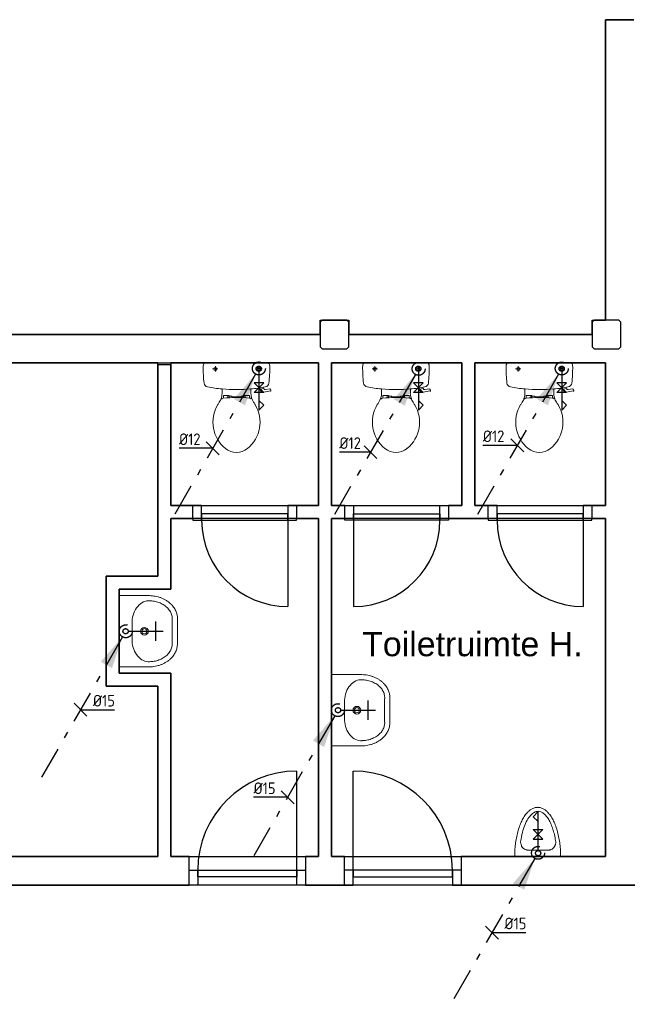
# Model space of a CAD drawing. Header units: millimetres. Extents: x -110 to 230337154, y -20 to 1103899040.
# Tile 53 of 58: x 115179245 to 115183936, y 551944531 to 551952132. Entities that reach past the tile are written whole.
import ezdxf

# ---------------------------------------------------------------- set-up
doc = ezdxf.new("R2010")
doc.units = ezdxf.units.MM
doc.header["$LTSCALE"] = 50
doc.linetypes.add('2322109', pattern=[10, 5, -2, 1, -2])
doc.linetypes.add('2322109_a', pattern=[10, 5, -2, 1, -2])
doc.layers.get('0').update_dxf_attribs({"lineweight": 5})
doc.layers.add('A-AREA-IDEN', color=7, linetype='Continuous', lineweight=13)
for name, color, linetype in [('ONDERLEGGER BOUWKUNDIG', 7, 'Continuous'), ('WL531---', 5, '2322109'), ('WM531---', 1, 'Continuous')]:
    doc.layers.add(name, color=color, linetype=linetype)
doc.styles.add('Arial_1', font='arial.ttf', dxfattribs={"height": 250})
doc.styles.add('DVD_VBC_Arial', font='arial.ttf')
doc.styles.add('STABICAD-018', font='ISOCP.SHX', dxfattribs={"height": 90})

# ---------------------------------------------------------------- blocks, each defined once
blk = doc.blocks.new('DVDVB_74_-S-_Wasbak')
at = {"color": 0, "linetype": 'ByBlock', "lineweight": -2}
blk.add_line((-79, -100), (79, -100), dxfattribs=at)
for radius in [30, 20]:
    blk.add_circle((-0.2, -195.8), radius, dxfattribs=at)
blk.add_ellipse((-96.5, -210.7), major_axis=(135.8, 40.1), ratio=0.751905, start_param=1.224555, end_param=2.997882, dxfattribs=at)
at = {"color": 0, "linetype": 'ByBlock', "lineweight": -2, "extrusion": (0, 0, -1)}
blk.add_ellipse((96.1, -210.7), major_axis=(-135.8, 40.1), ratio=0.751905, start_param=1.224555, end_param=2.997882, dxfattribs=at)
at = {"color": 0, "linetype": 'ByBlock', "lineweight": -2}
for points in [[(-275, 0), (-275, -117.5), (-275, -235)], [(275, 0), (0, 0), (-275, 0)], [(274.8, -235.8), (275, -117.5), (275, 0)], [(-91.5, -450.7), (0, -450), (91, -450)]]:
    blk.add_open_spline(points, degree=2, dxfattribs=at)
for points in [[(-275, -235), (-270.3, -455.8), (-91.5, -450.7)], [(91, -450), (269.9, -455.8), (274.8, -235.8)]]:
    blk.add_rational_spline(points, [1, 0.707108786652, 1], degree=2, dxfattribs=at)
blk.add_rational_spline([(234.8, -234.8), (231, -414.8), (92.2, -410.7), (91.6, -410.4), (91, -410), (0, -410), (-91, -410), (-91.8, -410.4), (-92.6, -410.7), (-231.3, -414.8), (-235.2, -234.8)], [1, 0.707108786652, 1, 1, 1, 1, 1, 1, 1, 0.707108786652, 1], degree=2, knots=[0, 0, 0, 0.2, 0.2, 0.4, 0.4, 0.6, 0.6, 0.8, 0.8, 1, 1, 1], dxfattribs=at)
blk = doc.blocks.new('DVDVB_74_-S-_Toilet')
at = {"color": 0, "linetype": 'ByBlock', "lineweight": -2}
for p, q in [((248, 0), (-248, 0)), ((-143, -45), (-184, -45)), ((-163, -66), (-163, -24)), ((193, -45), (152, -45)), ((173, -65), (173, -25)), ((-111, -200), (-111, -230)), ((111, -230), (111, -200)), ((178, -192), (183, -206)), ((181, -202), (210, -196)), ((211, -197), (208, -187)), ((262, -216), (210, -224)), ((222, -205), (259, -200)), ((264, -204), (266, -210)), ((-101, -271), (-101, -250)), ((-101, -250), (-57, -250)), ((-67, -250), (-67, -268)), ((-57, -250), (-57, -267)), ((-57, -255), (-35, -255)), ((-35, -255), (-35, -260)), ((-35, -260), (35, -260)), ((35, -255), (35, -260)), ((57, -255), (35, -255)), ((57, -250), (57, -266)), ((101, -250), (57, -250)), ((67, -250), (67, -267)), ((101, -270), (101, -250))]:
    blk.add_line(p, q, dxfattribs=at)
for centre in [(-163, -45.8), (173, -45.8)]:
    blk.add_circle(centre, 12, dxfattribs=at)
for centre, radius, start, end in [((-214.1, -27.7), 43.4, 141.76979, 181.01916), ((892.5, -28.4), 1150, 180, 186.33087), ((214, -27.7), 43.4, 358.98084, 38.23022), ((-892.6, -28.4), 1150, 353.65086, 0), ((-216.7, -151.5), 34, 186.33087, 259.29042), ((0, 994.2), 1200, 259.29042, 264.6981), ((0.2, 991.7), 1197.5, 264.6981, 275.3019), ((0, 994.2), 1200, 275.3019, 280.72707), ((206.7, -200.1), 25, 195.92721, 278.47791), ((220.5, -195.7), 10, 191.88862, 277.2238), ((217.1, -151.9), 33.5, 280.72707, 353.65085), ((259.7, -205.8), 5, 15.73978, 97.2238), ((261.5, -212.1), 5, 278.47791, 15.73977), ((241, -553.7), 450, 146.15708, 148.90771), ((-240, -231.2), 129.1, 326.15708, 0), ((-100.6, -292.4), 20, 96.93581, 142.58002), ((8.8, -1191.6), 925.9, 84.30053, 96.93581), ((98.8, -290.2), 20, 37.78172, 84.30053), ((239.9, -231.2), 129.1, 180, 213.84292), ((-241.1, -553.7), 450, 31.09229, 33.84292), ((80.4, -456.9), 262.5, 148.90771, 230.87917), ((-80.5, -456.9), 262.5, 309.12083, 31.09229), ((0, -555.8), 135, 230.87917, 309.12083)]:
    blk.add_arc(centre, radius, start, end, dxfattribs=at)
blk = doc.blocks.new('DVDVB_74_-S-_Urinoir')
at = {"color": 0, "linetype": 'ByBlock', "lineweight": -2}
blk.add_open_spline([(177.5, -0.3), (0.4, 0.3), (-177.5, -0.3)], degree=2, dxfattribs=at)
for points, weights, knots in [([(-177.5, -0.3), (-177.5, -380.3), (0, -380.3), (177.5, -380.3), (177.5, -0.3)], [1, 0.707106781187, 1, 0.707106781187, 1], [0, 0, 0, 0.25, 0.25, 0.5, 0.5, 0.5]), ([(-0.6, -49.7), (-40.6, -49.7), (-80.6, -49.7), (-139.6, -50.3), (-139.6, -110.3), (-140.6, -111.2), (-140.6, -112.7), (-140.1, -113), (-139.6, -113.3), (-106.4, -344.3), (-3.6, -350.2)], [1, 1, 1, 0.707106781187, 1, 1, 1, 1, 1, 0.817166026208, 0.992380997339], [0, 0, 0, 0.2, 0.2, 0.4, 0.4, 0.6, 0.6, 0.8, 0.8, 0.9958328, 0.9958328, 0.9958328]), ([(-6.6, -49.7), (32.4, -49.7), (71.4, -49.7), (71.9, -50), (72.5, -50.3), (132.5, -50.3), (132.5, -110.3), (131.9, -110), (131.4, -109.7), (131.4, -111.2), (131.4, -112.7), (131.9, -113), (132.4, -113.3), (99.2, -344.3), (-3.6, -350.2)], [1, 1, 1, 1, 1, 0.707106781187, 1, 1, 1, 1, 1, 1, 1, 0.817166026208, 0.992380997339], [0, 0, 0, 0.1428571, 0.1428571, 0.2857143, 0.2857143, 0.4285714, 0.4285714, 0.5714286, 0.5714286, 0.7142857, 0.7142857, 0.8571429, 0.8571429, 0.9970234, 0.9970234, 0.9970234])]:
    blk.add_rational_spline(points, weights, degree=2, knots=knots, dxfattribs=at)
blk = doc.blocks.new('*U1274')
at = {"color": 0, "linetype": '2322109'}
blk.add_circle((0, 0), 20, dxfattribs=at)
at = {"layer": 'A-AREA-IDEN', "color": 2, "style": 'DVD_VBC_Arial'}
for tag in ['CODE', 'CODE2', 'SECTIONCODE', 'INDICATIONTEXT', 'LABEL', 'POSITIONCODE']:
    blk.add_attdef(tag, (0, 0), '', height=1.2, dxfattribs=at)
at = {"layer": 'A-AREA-IDEN', "color": 1, "style": 'DVD_VBC_Arial'}
blk.add_attdef('PRODUCTCODE', (0, 0), '', height=1.8, dxfattribs=at)
blk = doc.blocks.new('TAP_SINGLE_COLD')
at = {"color": 0, "linetype": 'Continuous'}
for p, q in [((0, 0), (0, 270)), ((-75, 210), (75, 210))]:
    blk.add_line(p, q, dxfattribs=at)
blk = doc.blocks.new('*U1275')
at = {"color": 0, "linetype": '2322109'}
blk.add_circle((0, 0), 20, dxfattribs=at)
at = {"layer": 'A-AREA-IDEN', "color": 2, "style": 'DVD_VBC_Arial'}
for tag in ['CODE', 'CODE2', 'SECTIONCODE', 'INDICATIONTEXT', 'LABEL', 'POSITIONCODE']:
    blk.add_attdef(tag, (0, 0), '', height=1.2, dxfattribs=at)
at = {"layer": 'A-AREA-IDEN', "color": 1, "style": 'DVD_VBC_Arial'}
blk.add_attdef('PRODUCTCODE', (0, 0), '', height=1.8, dxfattribs=at)
blk = doc.blocks.new('TAP_TOILET_COLD')
at = {"color": 0, "linetype": 'Continuous'}
for p, q in [((0, 300), (-37.5, 261)), ((-37.5, 261), (0, 225)), ((0, 0), (0, 300)), ((37.5, 162.5), (-37.5, 87.5)), ((-37.5, 162.5), (37.5, 87.5)), ((-37.5, 162.5), (37.5, 162.5)), ((-37.5, 87.5), (37.5, 87.5))]:
    blk.add_line(p, q, dxfattribs=at)
blk = doc.blocks.new('*U1276')
at = {"color": 0, "linetype": '2322109'}
blk.add_circle((0, 0), 20, dxfattribs=at)
at = {"layer": 'A-AREA-IDEN', "color": 2, "style": 'DVD_VBC_Arial'}
for tag in ['CODE', 'CODE2', 'SECTIONCODE', 'INDICATIONTEXT', 'LABEL', 'POSITIONCODE']:
    blk.add_attdef(tag, (0, 0), '', height=1.2, dxfattribs=at)
at = {"layer": 'A-AREA-IDEN', "color": 1, "style": 'DVD_VBC_Arial'}
blk.add_attdef('PRODUCTCODE', (0, 0), '', height=1.8, dxfattribs=at)
blk = doc.blocks.new('*U1277')
at = {"color": 0, "linetype": '2322109'}
blk.add_circle((0, 0), 20, dxfattribs=at)
at = {"layer": 'A-AREA-IDEN', "color": 2, "style": 'DVD_VBC_Arial'}
for tag in ['CODE', 'CODE2', 'SECTIONCODE', 'INDICATIONTEXT', 'LABEL', 'POSITIONCODE']:
    blk.add_attdef(tag, (0, 0), '', height=1.2, dxfattribs=at)
at = {"layer": 'A-AREA-IDEN', "color": 1, "style": 'DVD_VBC_Arial'}
blk.add_attdef('PRODUCTCODE', (0, 0), '', height=1.8, dxfattribs=at)
blk = doc.blocks.new('*U1278')
at = {"color": 0, "linetype": '2322109'}
blk.add_circle((0, 0), 20, dxfattribs=at)
at = {"layer": 'A-AREA-IDEN', "color": 2, "style": 'DVD_VBC_Arial'}
for tag in ['CODE', 'CODE2', 'SECTIONCODE', 'INDICATIONTEXT', 'LABEL', 'POSITIONCODE']:
    blk.add_attdef(tag, (0, 0), '', height=1.2, dxfattribs=at)
at = {"layer": 'A-AREA-IDEN', "color": 1, "style": 'DVD_VBC_Arial'}
blk.add_attdef('PRODUCTCODE', (0, 0), '', height=1.8, dxfattribs=at)
blk = doc.blocks.new('*U1303')
at = {"linetype": '2322109'}
blk.add_hatch(color=2, dxfattribs=at).paths.add_polyline_path([(-25, -43.3), (-106.7, -284.8), (-193.3, -234.8)], flags=0)
at = {"color": 0, "linetype": '2322109'}
blk.add_line((0, 0), (0, 0, 1), dxfattribs=at)
at = {"color": 2, "linetype": '2322109_a'}
blk.add_line((-25, -43.3, 1), (-675, -1169.1, 1), dxfattribs=at)
at = {"color": 2, "linetype": '2322109'}
blk.add_circle((0, 0, 1), 50, dxfattribs=at)
at = {"layer": 'A-AREA-IDEN', "color": 2}
for tag, p, style in [('CODE', (0, 100), 'STABICAD-018'), ('SECTIONCODE', (150, 150), 'DVD_VBC_Arial'), ('POSITIONCODE', (150, 150), 'DVD_VBC_Arial'), ('FLOORCODE', (0, 0, -50), 'STABICAD-018')]:
    blk.add_attdef(tag, p, '', height=1.2, dxfattribs=dict(at, style=style))
blk = doc.blocks.new('*U1306')
at = {"linetype": '2322109'}
blk.add_hatch(color=2, dxfattribs=at).paths.add_polyline_path([(-25, -43.3), (-106.7, -284.8), (-193.3, -234.8)], flags=0)
at = {"color": 0, "linetype": '2322109'}
blk.add_line((0, 0), (0, 0, 1), dxfattribs=at)
at = {"color": 2, "linetype": '2322109_a'}
blk.add_line((-25, -43.3, 1), (-675, -1169.1, 1), dxfattribs=at)
at = {"color": 2, "linetype": '2322109'}
blk.add_circle((0, 0, 1), 50, dxfattribs=at)
at = {"layer": 'A-AREA-IDEN', "color": 2}
for tag, p, style in [('CODE', (0, 100), 'STABICAD-018'), ('SECTIONCODE', (150, 150), 'DVD_VBC_Arial'), ('POSITIONCODE', (150, 150), 'DVD_VBC_Arial'), ('FLOORCODE', (0, 0, -50), 'STABICAD-018')]:
    blk.add_attdef(tag, p, '', height=1.2, dxfattribs=dict(at, style=style))
blk = doc.blocks.new('*U1307')
at = {"linetype": '2322109'}
blk.add_hatch(color=2, dxfattribs=at).paths.add_polyline_path([(-25, -43.3), (-106.7, -284.8), (-193.3, -234.8)], flags=0)
at = {"color": 0, "linetype": '2322109'}
blk.add_line((0, 0), (0, 0, 1), dxfattribs=at)
at = {"color": 2, "linetype": '2322109_a'}
blk.add_line((-25, -43.3, 1), (-675, -1169.1, 1), dxfattribs=at)
at = {"color": 2, "linetype": '2322109'}
blk.add_circle((0, 0, 1), 50, dxfattribs=at)
at = {"layer": 'A-AREA-IDEN', "color": 2}
for tag, p, style in [('CODE', (0, 100), 'STABICAD-018'), ('SECTIONCODE', (150, 150), 'DVD_VBC_Arial'), ('POSITIONCODE', (150, 150), 'DVD_VBC_Arial'), ('FLOORCODE', (0, 0, -50), 'STABICAD-018')]:
    blk.add_attdef(tag, p, '', height=1.2, dxfattribs=dict(at, style=style))
blk = doc.blocks.new('*U1302')
at = {"linetype": '2322109'}
blk.add_hatch(color=2, dxfattribs=at).paths.add_polyline_path([(-25, -43.3), (-106.7, -284.8), (-193.3, -234.8)], flags=0)
at = {"color": 0, "linetype": '2322109'}
blk.add_line((0, 0), (0, 0, 1), dxfattribs=at)
at = {"color": 2, "linetype": '2322109_a'}
blk.add_line((-25, -43.3, 1), (-675, -1169.1, 1), dxfattribs=at)
at = {"color": 2, "linetype": '2322109'}
blk.add_circle((0, 0, 1), 50, dxfattribs=at)
at = {"layer": 'A-AREA-IDEN', "color": 2}
for tag, p, style in [('CODE', (0, 100), 'STABICAD-018'), ('SECTIONCODE', (150, 150), 'DVD_VBC_Arial'), ('POSITIONCODE', (150, 150), 'DVD_VBC_Arial'), ('FLOORCODE', (0, 0, -50), 'STABICAD-018')]:
    blk.add_attdef(tag, p, '', height=1.2, dxfattribs=dict(at, style=style))
blk = doc.blocks.new('*U1301')
at = {"linetype": '2322109'}
blk.add_hatch(color=2, dxfattribs=at).paths.add_polyline_path([(-25, -43.3), (-106.7, -284.8), (-193.3, -234.8)], flags=0)
at = {"color": 0, "linetype": '2322109'}
blk.add_line((0, 0), (0, 0, 1), dxfattribs=at)
at = {"color": 2, "linetype": '2322109_a'}
blk.add_line((-25, -43.3, 1), (-675, -1169.1, 1), dxfattribs=at)
at = {"color": 2, "linetype": '2322109'}
blk.add_circle((0, 0, 1), 50, dxfattribs=at)
at = {"layer": 'A-AREA-IDEN', "color": 2}
for tag, p, style in [('CODE', (0, 100), 'STABICAD-018'), ('SECTIONCODE', (150, 150), 'DVD_VBC_Arial'), ('POSITIONCODE', (150, 150), 'DVD_VBC_Arial'), ('FLOORCODE', (0, 0, -50), 'STABICAD-018')]:
    blk.add_attdef(tag, p, '', height=1.2, dxfattribs=dict(at, style=style))
blk = doc.blocks.new('*U1300')
at = {"linetype": '2322109'}
blk.add_hatch(color=2, dxfattribs=at).paths.add_polyline_path([(-25, -43.3), (-106.7, -284.8), (-193.3, -234.8)], flags=0)
at = {"color": 0, "linetype": '2322109'}
blk.add_line((0, 0), (0, 0, 1), dxfattribs=at)
at = {"color": 2, "linetype": '2322109_a'}
blk.add_line((-25, -43.3, 1), (-675, -1169.1, 1), dxfattribs=at)
at = {"color": 2, "linetype": '2322109'}
blk.add_circle((0, 0, 1), 50, dxfattribs=at)
at = {"layer": 'A-AREA-IDEN', "color": 2}
for tag, p, style in [('CODE', (0, 100), 'STABICAD-018'), ('SECTIONCODE', (150, 150), 'DVD_VBC_Arial'), ('POSITIONCODE', (150, 150), 'DVD_VBC_Arial'), ('FLOORCODE', (0, 0, -50), 'STABICAD-018')]:
    blk.add_attdef(tag, p, '', height=1.2, dxfattribs=dict(at, style=style))
blk = doc.blocks.new('*U1319')
at = {"color": 0, "linetype": 'Continuous'}
for p, q in [((50, -50), (-50, 50)), ((0, 0), (45.8, 0)), ((45.8, 0), (261.6, 0))]:
    blk.add_line(p, q, dxfattribs=at)
at = {"color": 0, "linetype": 'Continuous', "style": 'STABICAD-018'}
blk.add_text('%%c15', height=90, dxfattribs=at).set_placement((95.8, 25))
at = {"layer": 'A-AREA-IDEN', "color": 2, "style": 'DVD_VBC_Arial'}
blk.add_attdef('CODE', (0, 0), '', height=1.2, dxfattribs=at)
blk = doc.blocks.new('*U1321')
at = {"color": 0, "linetype": 'Continuous'}
for p, q in [((-46.8, 0), (-262.5, 0)), ((-50, 50), (50, -50)), ((0, 0), (-46.8, 0))]:
    blk.add_line(p, q, dxfattribs=at)
at = {"color": 0, "linetype": 'Continuous', "style": 'STABICAD-018'}
blk.add_text('%%c15', height=90, dxfattribs=at).set_placement((-262.5, 25))
at = {"layer": 'A-AREA-IDEN', "color": 2, "style": 'DVD_VBC_Arial'}
blk.add_attdef('CODE', (0, 0), '', height=1.2, dxfattribs=at)
blk = doc.blocks.new('*U1323')
at = {"color": 0, "linetype": 'Continuous'}
for p, q in [((50, -50), (-50, 50)), ((0, 0), (46.7, 0)), ((46.7, 0), (262.4, 0))]:
    blk.add_line(p, q, dxfattribs=at)
at = {"color": 0, "linetype": 'Continuous', "style": 'STABICAD-018'}
blk.add_text('%%c15', height=90, dxfattribs=at).set_placement((96.7, 25))
at = {"layer": 'A-AREA-IDEN', "color": 2, "style": 'DVD_VBC_Arial'}
blk.add_attdef('CODE', (0, 0), '', height=1.2, dxfattribs=at)
blk = doc.blocks.new('*U1327')
at = {"color": 0, "linetype": 'Continuous'}
for p, q in [((-48.9, 0), (-266.3, 0)), ((-50, 50), (50, -50)), ((0, 0), (-48.9, 0))]:
    blk.add_line(p, q, dxfattribs=at)
at = {"color": 0, "linetype": 'Continuous', "style": 'STABICAD-018'}
blk.add_text('%%c12', height=90, dxfattribs=at).set_placement((-266.3, 25))
at = {"layer": 'A-AREA-IDEN', "color": 2, "style": 'DVD_VBC_Arial'}
blk.add_attdef('CODE', (0, 0), '', height=1.2, dxfattribs=at)
blk = doc.blocks.new('*U1329')
at = {"color": 0, "linetype": 'Continuous'}
for p, q in [((-23, 0), (-240.4, 0)), ((-50, 50), (50, -50)), ((0, 0), (-23, 0))]:
    blk.add_line(p, q, dxfattribs=at)
at = {"color": 0, "linetype": 'Continuous', "style": 'STABICAD-018'}
blk.add_text('%%c12', height=90, dxfattribs=at).set_placement((-240.4, 25))
at = {"layer": 'A-AREA-IDEN', "color": 2, "style": 'DVD_VBC_Arial'}
blk.add_attdef('CODE', (0, 0), '', height=1.2, dxfattribs=at)
blk = doc.blocks.new('*U1331')
at = {"color": 0, "linetype": 'Continuous'}
for p, q in [((-43.1, 0), (-260.5, 0)), ((-50, 50), (50, -50)), ((0, 0), (-43.1, 0))]:
    blk.add_line(p, q, dxfattribs=at)
at = {"color": 0, "linetype": 'Continuous', "style": 'STABICAD-018'}
blk.add_text('%%c12', height=90, dxfattribs=at).set_placement((-260.5, 25))
at = {"layer": 'A-AREA-IDEN', "color": 2, "style": 'DVD_VBC_Arial'}
blk.add_attdef('CODE', (0, 0), '', height=1.2, dxfattribs=at)

msp = doc.modelspace()

# ---------------------------------------------------------------- linework, layer by layer
at = {"layer": 'ONDERLEGGER BOUWKUNDIG'}
for p, q in [((115183987, 551952132), (115183767, 551952132)), ((115183767, 551952132), (115183767, 551949812)), ((115183767, 551949812), (115183767, 551952132)), ((115183767, 551952132), (115183987, 551952132)), ((115181581, 551949812), (115181566, 551949797)), ((115181566, 551949702), (115181566, 551949812)), ((115181566, 551949812), (115181786, 551949812)), ((115181566, 551949797), (115181566, 551949607)), ((115181771, 551949812), (115181581, 551949812)), ((115181786, 551949797), (115181771, 551949812)), ((115181786, 551949812), (115181786, 551949702)), ((115181786, 551949607), (115181786, 551949797)), ((115183681, 551949812), (115183666, 551949797)), ((115183666, 551949702), (115183666, 551949812)), ((115183666, 551949812), (115183767, 551949812)), ((115183666, 551949797), (115183666, 551949607)), ((115183871, 551949812), (115183681, 551949812)), ((115183886, 551949797), (115183871, 551949812)), ((115183886, 551949607), (115183886, 551949797)), ((115181566, 551949702), (115177786, 551949702)), ((115177786, 551949702), (115181566, 551949702)), ((115183666, 551949702), (115181786, 551949702)), ((115181786, 551949702), (115183666, 551949702)), ((115181566, 551949607), (115181581, 551949592)), ((115181771, 551949592), (115181786, 551949607)), ((115183666, 551949607), (115183681, 551949592)), ((115183871, 551949592), (115183886, 551949607)), ((115181581, 551949592), (115181771, 551949592)), ((115183681, 551949592), (115183871, 551949592)), ((115180313, 551949482), (115175677, 551949482)), ((115177566, 551949482), (115181553, 551949482)), ((115180313, 551947837), (115180313, 551949482)), ((115180413, 551949467), (115180313, 551949467)), ((115180313, 551949467), (115180313, 551947837)), ((115180413, 551949482), (115180413, 551948382)), ((115181553, 551949482), (115180413, 551949482)), ((115180413, 551948382), (115180413, 551949467)), ((115181553, 551949482), (115181553, 551948382)), ((115181553, 551948382), (115181553, 551949482)), ((115181653, 551948382), (115181653, 551949482)), ((115181653, 551949482), (115182660, 551949482)), ((115181653, 551949482), (115181653, 551948382)), ((115182660, 551949482), (115181653, 551949482)), ((115182660, 551949482), (115182660, 551948382)), ((115182660, 551948382), (115182660, 551949482)), ((115182760, 551949482), (115183767, 551949482)), ((115182760, 551948382), (115182760, 551949482)), ((115183767, 551949482), (115182760, 551949482)), ((115182760, 551949482), (115182760, 551948382)), ((115183767, 551949482), (115183767, 551948382)), ((115183767, 551948382), (115183767, 551949482)), ((115180583, 551948382), (115180413, 551948382)), ((115180413, 551948382), (115181553, 551948382)), ((115180583, 551948282), (115180583, 551948382)), ((115180650, 551948382), (115180583, 551948382)), ((115180650, 551948268), (115180650, 551948382)), ((115181316, 551948318), (115180650, 551948318)), ((115180650, 551948318), (115180650, 551948268)), ((115181383, 551948382), (115181316, 551948382)), ((115181316, 551948382), (115181316, 551948268)), ((115181316, 551948268), (115181316, 551948318)), ((115181553, 551948382), (115181383, 551948382)), ((115181383, 551948382), (115181383, 551948282)), ((115181756.5, 551948382), (115181653, 551948382)), ((115181653, 551948382), (115182660, 551948382)), ((115181756.5, 551948282), (115181756.5, 551948382)), ((115181756.5, 551948382), (115181823.5, 551948382)), ((115181823.5, 551948382), (115181823.5, 551948268)), ((115181823.5, 551948318), (115182489.5, 551948318)), ((115181823.5, 551948268), (115181823.5, 551948318)), ((115182489.5, 551948382), (115182556.5, 551948382)), ((115182489.5, 551948268), (115182489.5, 551948382)), ((115182489.5, 551948318), (115182489.5, 551948268)), ((115182660, 551948382), (115182556.5, 551948382)), ((115182556.5, 551948382), (115182556.5, 551948282)), ((115182863.5, 551948382), (115182760, 551948382)), ((115182760, 551948382), (115183767, 551948382)), ((115182863.5, 551948282), (115182863.5, 551948382)), ((115182930.5, 551948382), (115182863.5, 551948382)), ((115182930.5, 551948268), (115182930.5, 551948382)), ((115183596.5, 551948318), (115182930.5, 551948318)), ((115182930.5, 551948318), (115182930.5, 551948268)), ((115183663.5, 551948382), (115183596.5, 551948382)), ((115183596.5, 551948382), (115183596.5, 551948268)), ((115183596.5, 551948268), (115183596.5, 551948318)), ((115183767, 551948382), (115183663.5, 551948382)), ((115183663.5, 551948382), (115183663.5, 551948282)), ((115180413, 551947737), (115180413, 551948282)), ((115180413, 551948282), (115180583, 551948282)), ((115181553, 551948282), (115180413, 551948282)), ((115180413, 551948282), (115180413, 551947737)), ((115180583, 551948282), (115180583, 551948268)), ((115180583, 551948268), (115180650, 551948268)), ((115180650, 551948268), (115181316, 551948268)), ((115181316, 551948268), (115181316, 551947602)), ((115181316, 551948268), (115181383, 551948268)), ((115181383, 551948282), (115181553, 551948282)), ((115181383, 551948268), (115181383, 551948282)), ((115181553, 551948282), (115181553, 551945672)), ((115181553, 551945672), (115181553, 551948282)), ((115181653, 551945672), (115181653, 551948282)), ((115181653, 551948282), (115181756.5, 551948282)), ((115183767, 551948282), (115181653, 551948282)), ((115181653, 551948282), (115181653, 551945672)), ((115181756.5, 551948268), (115181756.5, 551948282)), ((115181823.5, 551948268), (115181756.5, 551948268)), ((115181823.5, 551948268), (115181823.5, 551947602)), ((115182489.5, 551948268), (115181823.5, 551948268)), ((115182556.5, 551948268), (115182489.5, 551948268)), ((115182556.5, 551948282), (115182863.5, 551948282)), ((115182556.5, 551948282), (115182556.5, 551948268)), ((115182863.5, 551948282), (115182863.5, 551948268)), ((115182863.5, 551948268), (115182930.5, 551948268)), ((115182930.5, 551948268), (115183596.5, 551948268)), ((115183596.5, 551948268), (115183596.5, 551947602)), ((115183596.5, 551948268), (115183663.5, 551948268)), ((115183663.5, 551948282), (115183767, 551948282)), ((115183663.5, 551948268), (115183663.5, 551948282)), ((115183767, 551948282), (115183767, 551945672)), ((115183767, 551945672), (115183767, 551948282)), ((115179913, 551947837), (115179913, 551946987)), ((115180313, 551947837), (115179913, 551947837)), ((115179913, 551946987), (115179913, 551947837)), ((115179913, 551947837), (115180313, 551947837)), ((115180013, 551947087), (115180013, 551947737)), ((115180013, 551947737), (115180413, 551947737)), ((115180413, 551947737), (115180013, 551947737)), ((115180013, 551947737), (115180013, 551947087)), ((115180413, 551947087), (115180013, 551947087)), ((115180013, 551947087), (115180413, 551947087)), ((115180413, 551945672), (115180413, 551947087)), ((115180413, 551947087), (115180413, 551945672)), ((115179913, 551946987), (115180313, 551946987)), ((115180313, 551946987), (115179913, 551946987)), ((115180313, 551946987), (115180313, 551945672)), ((115180313, 551945672), (115180313, 551946987)), ((115181386, 551945566), (115181386, 551946332)), ((115181820, 551945566), (115181820, 551946332)), ((115180313, 551945672), (115175677, 551945672)), ((115175677, 551945672), (115180313, 551945672)), ((115180553, 551945672), (115180413, 551945672)), ((115180413, 551945672), (115181553, 551945672)), ((115180553, 551945452), (115180553, 551945672)), ((115181553, 551945672), (115181453, 551945672)), ((115181453, 551945672), (115181453, 551945452)), ((115181753, 551945672), (115181653, 551945672)), ((115181653, 551945672), (115183767, 551945672)), ((115181753, 551945452), (115181753, 551945672)), ((115183767, 551945672), (115182653, 551945672)), ((115182653, 551945672), (115182653, 551945452)), ((115180553, 551945566), (115180620, 551945566)), ((115180620, 551945516), (115180620, 551945566)), ((115180620, 551945566), (115181386, 551945566)), ((115180620, 551945566), (115180620, 551945452)), ((115181386, 551945516), (115180620, 551945516)), ((115181386, 551945566), (115181386, 551945516)), ((115181386, 551945566), (115181453, 551945566)), ((115181386, 551945452), (115181386, 551945566)), ((115181820, 551945566), (115181753, 551945566)), ((115182586, 551945566), (115181820, 551945566)), ((115181820, 551945566), (115181820, 551945516)), ((115181820, 551945452), (115181820, 551945566)), ((115181820, 551945516), (115182586, 551945516)), ((115182586, 551945516), (115182586, 551945566)), ((115182653, 551945566), (115182586, 551945566)), ((115182586, 551945566), (115182586, 551945452)), ((115175457, 551945452), (115180553, 551945452)), ((115192556, 551945452), (115177726, 551945452)), ((115180620, 551945452), (115180553, 551945452)), ((115181453, 551945452), (115181386, 551945452)), ((115181453, 551945452), (115181753, 551945452)), ((115181753, 551945452), (115181820, 551945452)), ((115182586, 551945452), (115182653, 551945452)), ((115182653, 551945452), (115184824, 551945452))]:
    msp.add_line(p, q, dxfattribs=at)
for centre, radius, start, end in [((115181316, 551948268), 666, 180, 270), ((115181823.5, 551948268), 666, 270, 0), ((115183596.5, 551948268), 666, 180, 270), ((115181386, 551945566), 766, 90, 180), ((115181820, 551945566), 766, 0, 90)]:
    msp.add_arc(centre, radius, start, end, dxfattribs=at)

# ---------------------------------------------------------------- block references
for p in [(115180919.1, 551949482), (115182150.5, 551949482), (115183257.5, 551949482)]:
    msp.add_blockref('DVDVB_74_-S-_Toilet', p)
at = {"xscale": -1, "rotation": 89.99999999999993}
for p in [(115180013, 551947411), (115181653, 551946801.4)]:
    msp.add_blockref('DVDVB_74_-S-_Wasbak', p, dxfattribs=at)
at = {"rotation": 180}
msp.add_blockref('DVDVB_74_-S-_Urinoir', (115183244.4, 551945671.7), dxfattribs=at)
at = {"layer": 'WL531---', "linetype": '2322109'}
for name, p in [('*U1302', (115181092.1, 551949439.7, -1)), ('*U1278', (115181091.5, 551949437.5, 500)), ('*U1301', (115182325.5, 551949437, -1)), ('*U1277', (115182322.9, 551949437.5, 500)), ('*U1300', (115183430.5, 551949439.4, -1)), ('*U1276', (115183429.9, 551949437.5, 500)), ('*U1307', (115180064.5, 551947410.8, -1)), ('*U1274', (115180063, 551947411.2, 950)), ('*U1306', (115181702.5, 551946802.2, -1)), ('*U1274', (115181703, 551946801.6, 950)), ('*U1303', (115183247.6, 551945700.6, -1)), ('*U1275', (115183247.9, 551945698, 500))]:
    msp.add_blockref(name, p, dxfattribs=at)
at = {"layer": 'WL531---', "color": 2, "linetype": '2322109'}
for name, p, rotation in [('TAP_TOILET_COLD', (115181092.1, 551949416.9, 500), 180), ('TAP_TOILET_COLD', (115182323.5, 551949416.9, 500), 180), ('TAP_TOILET_COLD', (115183430.5, 551949416.9, 500), 180), ('TAP_SINGLE_COLD', (115180083, 551947411.2, 950), 270), ('TAP_SINGLE_COLD', (115181723, 551946801.6, 950), 270)]:
    msp.add_blockref(name, p, dxfattribs=dict(at, rotation=rotation))
msp.add_blockref('TAP_TOILET_COLD', (115183247.3, 551945718.6, 500), dxfattribs=at)
at = {"layer": 'WM531---', "linetype": 'Continuous'}
for name, p in [('*U1331', (115180736.3, 551948823.4, -1)), ('*U1327', (115183088, 551948846.1, -1)), ('*U1329', (115181954, 551948793.5, -1)), ('*U1323', (115179714.8, 551946805.1, -1)), ('*U1321', (115181314, 551946129.5, -1)), ('*U1319', (115182892.4, 551945085.4, -1))]:
    msp.add_blockref(name, p, dxfattribs=at)

# ---------------------------------------------------------------- texts
at = {"layer": 'ONDERLEGGER BOUWKUNDIG', "style": 'Arial_1'}
msp.add_text('Toiletruimte H.', height=187.5, dxfattribs=at).set_placement((115181889, 551947218.6))

doc.saveas('drawing.dxf')
